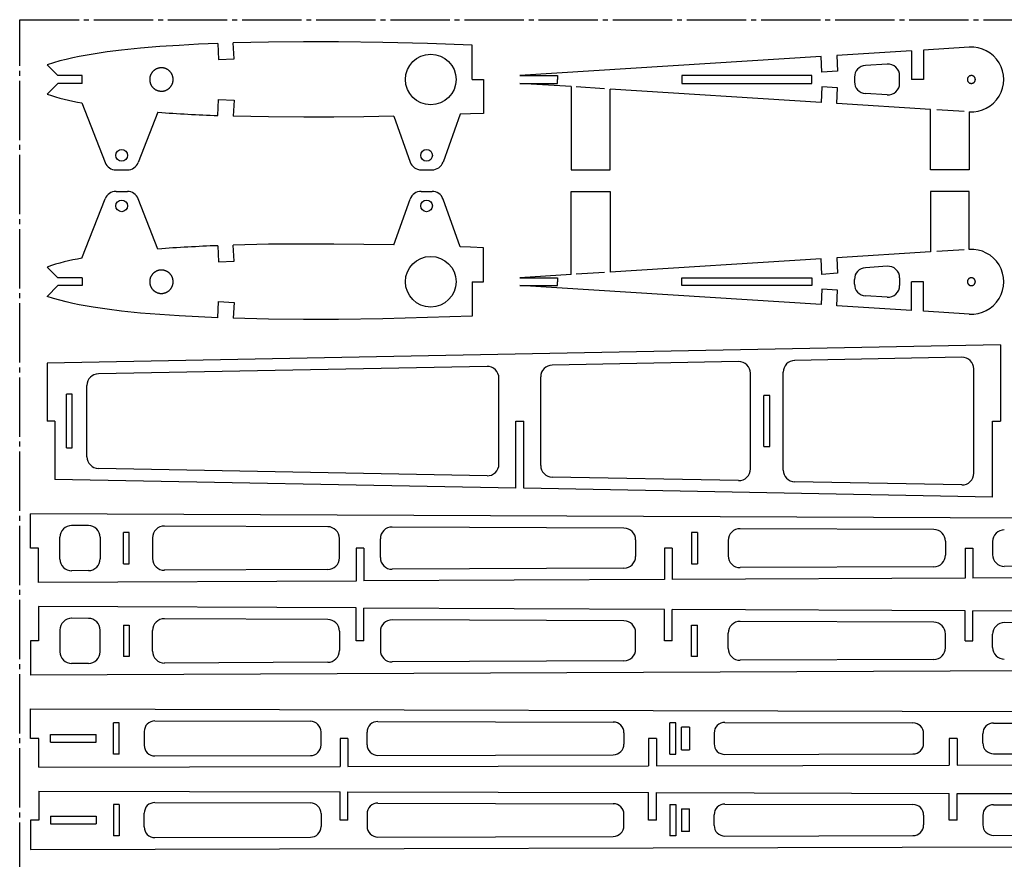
# Model space of a CAD drawing. Extents: x 4 to 1004, y 36 to 486.
# Tile 2 of 5: x 4 to 257, y 270 to 486. Entities that reach past the tile are written whole.
import ezdxf

# ---------------------------------------------------------------- set-up
doc = ezdxf.new("R2010")
doc.units = 0
doc.linetypes.add('SLD-ОСЕВАЯ', pattern=[19.05, 15.24, -1.27, 1.27, -1.27])
doc.linetypes.add('SLD-СПЛОШНАЯ', pattern=[0])
doc.layers.get('0').update_dxf_attribs({"linetype": 'CONTINUOUS'})

msp = doc.modelspace()

# ---------------------------------------------------------------- linework, layer by layer
at = {"color": 7, "linetype": 'SLD-ОСЕВАЯ'}
for p, q in [((4.38, 35.53), (4.38, 485.53)), ((4.38, 485.53), (1004.38, 485.53))]:
    msp.add_line(p, q, dxfattribs=at)
at = {"color": 7, "linetype": 'SLD-СПЛОШНАЯ'}
for p, q in [((55.28, 479.43), (55.49, 475.28)), ((59.49, 475.49), (59.27, 479.57)), ((120.62, 470.17), (120.62, 479)), ((248.4, 478.48), (236.62, 477.73)), ((210.29, 476.07), (132.9, 471.17)), ((210.5, 472.07), (210.29, 476.07)), ((233.54, 477.54), (214.35, 476.32)), ((214.35, 476.32), (214.57, 472.33)), ((233.54, 477.54), (233.54, 470.17)), ((236.62, 477.73), (236.62, 470.17)), ((14.2, 471.17), (11.42, 473.95)), ((55.49, 475.28), (59.49, 475.49)), ((227.31, 474.14), (221.7, 473.78)), ((20.39, 471.17), (14.2, 471.17)), ((20.39, 469.17), (20.39, 471.17)), ((132.9, 471.17), (142.56, 471.17)), ((142.56, 471.17), (142.57, 470.17)), ((207.95, 471.17), (174.51, 471.17)), ((174.51, 471.17), (174.51, 469.17)), ((207.95, 469.17), (207.95, 471.17)), ((214.57, 472.33), (210.5, 472.07)), ((218.89, 470.79), (218.89, 469.56)), ((230.5, 469.2), (230.5, 471.14)), ((11.42, 466.39), (14.2, 469.17)), ((20.39, 469.17), (14.2, 469.17)), ((120.62, 470.17), (123.59, 470.17)), ((123.59, 470.17), (123.59, 461.46)), ((146.13, 468.34), (132.9, 469.17)), ((132.9, 469.17), (142.56, 469.17)), ((142.56, 469.17), (142.57, 470.17)), ((146.13, 468.34), (146.13, 446.96)), ((154.63, 467.8), (147.4, 468.26)), ((174.51, 469.17), (207.95, 469.17)), ((210.5, 468.27), (210.29, 464.28)), ((214.57, 468.02), (210.5, 468.27)), ((236.62, 470.17), (233.54, 470.17)), ((210.29, 464.28), (156.13, 467.7)), ((156.13, 446.96), (156.13, 467.7)), ((214.35, 464.02), (214.57, 468.02)), ((227.31, 466.21), (221.7, 466.56)), ((20.32, 464.15), (26.34, 448.86)), ((55.28, 460.91), (55.49, 465.07)), ((55.49, 465.07), (59.49, 464.86)), ((59.49, 464.86), (59.27, 460.78)), ((238.4, 462.5), (214.35, 464.02)), ((39.91, 461.77), (34.83, 448.86)), ((100.48, 460.73), (104.72, 448.94)), ((117.59, 461.23), (113.17, 448.94)), ((238.4, 446.96), (238.4, 462.5)), ((247.12, 461.95), (240.09, 462.4)), ((248.4, 461.87), (248.4, 446.96)), ((29.13, 446.96), (30.59, 446.96)), ((30.59, 446.96), (32.04, 446.96)), ((107.54, 446.96), (110.35, 446.96)), ((146.13, 446.96), (156.13, 446.96)), ((248.4, 446.96), (238.4, 446.96)), ((29.13, 441.44), (30.59, 441.44)), ((30.59, 441.44), (32.04, 441.44)), ((107.54, 441.44), (110.35, 441.44)), ((146.13, 441.44), (156.13, 441.44)), ((146.13, 420.07), (146.13, 441.44)), ((156.13, 441.44), (156.13, 420.7)), ((238.4, 441.44), (238.4, 425.9)), ((248.4, 441.44), (238.4, 441.44)), ((248.4, 426.53), (248.4, 441.44)), ((20.32, 424.25), (26.34, 439.54)), ((39.91, 426.63), (34.83, 439.54)), ((100.48, 427.67), (104.72, 439.46)), ((117.59, 427.17), (113.17, 439.46)), ((59.49, 423.54), (59.27, 427.63)), ((55.28, 427.49), (55.49, 423.33)), ((123.59, 418.23), (123.59, 426.95)), ((238.4, 425.9), (214.35, 424.38)), ((247.12, 426.45), (240.09, 426.01)), ((55.49, 423.33), (59.49, 423.54)), ((210.29, 424.12), (156.13, 420.7)), ((210.5, 420.13), (210.29, 424.12)), ((214.35, 424.38), (214.57, 420.39)), ((11.42, 422.01), (14.2, 419.23)), ((146.13, 420.07), (132.9, 419.23)), ((154.63, 420.6), (147.4, 420.15)), ((214.57, 420.39), (210.5, 420.13)), ((227.31, 422.19), (221.7, 421.84)), ((20.39, 419.23), (14.2, 419.23)), ((20.39, 419.23), (20.39, 417.23)), ((120.62, 418.23), (123.59, 418.23)), ((120.62, 418.23), (120.62, 409.4)), ((132.9, 419.23), (142.56, 419.23)), ((142.56, 419.23), (142.57, 418.23)), ((142.56, 417.23), (142.57, 418.23)), ((174.51, 419.23), (207.95, 419.23)), ((174.51, 417.23), (174.51, 419.23)), ((207.95, 419.23), (207.95, 417.23)), ((218.89, 417.61), (218.89, 418.84)), ((230.5, 419.2), (230.5, 417.26)), ((236.62, 418.23), (233.54, 418.23)), ((233.54, 410.87), (233.54, 418.23)), ((236.62, 410.67), (236.62, 418.23)), ((14.2, 417.23), (11.42, 414.45)), ((20.39, 417.23), (14.2, 417.23)), ((210.29, 412.34), (132.9, 417.23)), ((132.9, 417.23), (142.56, 417.23)), ((207.95, 417.23), (174.51, 417.23)), ((210.5, 416.33), (210.29, 412.34)), ((214.57, 416.07), (210.5, 416.33)), ((214.35, 412.08), (214.57, 416.07)), ((55.28, 408.97), (55.49, 413.12)), ((55.49, 413.12), (59.49, 412.91)), ((59.49, 412.91), (59.27, 408.83)), ((227.31, 414.27), (221.7, 414.62)), ((233.54, 410.87), (214.35, 412.08)), ((248.4, 409.93), (236.62, 410.67)), ((256.38, 402.01), (11.42, 397.34)), ((256.38, 402.01), (256.38, 382.43)), ((11.42, 397.34), (11.41, 382.43)), ((189.09, 397.72), (141.21, 396.81)), ((246.5, 398.82), (203.52, 398)), ((124.47, 396.49), (24.61, 394.59)), ((192.15, 370.14), (192.15, 394.73)), ((200.58, 369.87), (200.58, 395)), ((249.56, 369.05), (249.56, 395.82)), ((127.52, 371.37), (127.52, 393.49)), ((138.26, 371.05), (138.26, 393.81)), ((21.67, 373.28), (21.67, 391.59)), ((16.37, 375.55), (16.37, 389.32)), ((17.87, 389.32), (16.37, 389.32)), ((17.87, 375.55), (17.87, 389.32)), ((195.62, 375.87), (195.62, 389)), ((197.12, 389), (195.62, 389)), ((197.12, 375.87), (197.12, 389)), ((13.42, 382.43), (11.41, 382.43)), ((13.42, 382.43), (13.42, 367.47)), ((131.9, 382.43), (133.89, 382.45)), ((131.9, 365.21), (131.9, 382.43)), ((133.89, 382.45), (133.89, 382.43)), ((133.9, 365.18), (133.89, 382.43)), ((254.35, 362.88), (254.35, 382.43)), ((254.35, 382.43), (256.38, 382.43)), ((16.37, 375.55), (17.87, 375.55)), ((195.62, 375.87), (197.12, 375.87)), ((124.47, 368.37), (24.61, 370.28)), ((131.9, 365.21), (13.42, 367.47)), ((189.09, 367.14), (141.21, 368.05)), ((254.35, 362.88), (133.9, 365.18)), ((246.5, 366.05), (203.52, 366.87)), ((330.59, 357.15), (7.18, 358.65)), ((7.18, 349.8), (7.18, 358.65)), ((22.04, 355.58), (17.73, 355.6)), ((83.54, 355.3), (41.54, 355.49)), ((159.66, 354.94), (100.09, 355.22)), ((239.29, 354.57), (189.48, 354.8)), ((14.72, 347), (14.72, 352.6)), ((25.03, 352.58), (25.03, 347.02)), ((31.03, 345.8), (31.03, 353.8)), ((32.53, 353.8), (31.03, 353.8)), ((32.53, 345.8), (32.53, 353.8)), ((38.53, 352.49), (38.53, 347.12)), ((86.53, 347.31), (86.53, 352.3)), ((97.07, 347.39), (97.07, 352.22)), ((162.65, 351.94), (162.65, 347.67)), ((177.05, 353.83), (177.05, 345.77)), ((178.55, 353.83), (177.05, 353.83)), ((178.55, 353.83), (178.55, 345.77)), ((186.47, 351.8), (186.47, 347.8)), ((9.19, 349.8), (7.18, 349.8)), ((9.19, 340.98), (9.19, 349.8)), ((90.8, 349.8), (90.8, 341.36)), ((92.8, 349.8), (90.8, 349.8)), ((92.8, 349.8), (92.8, 341.37)), ((170.06, 349.8), (170.06, 341.72)), ((172.06, 349.8), (170.06, 349.8)), ((172.06, 349.8), (172.06, 341.73)), ((242.28, 351.57), (242.28, 348.04)), ((247.33, 349.8), (249.33, 349.8)), ((247.33, 349.8), (247.33, 342.08)), ((249.33, 349.8), (249.33, 342.09)), ((254.38, 351.49), (254.38, 348.12)), ((31.03, 345.8), (32.53, 345.8)), ((83.54, 344.31), (41.54, 344.12)), ((159.66, 344.67), (100.09, 344.39)), ((177.05, 345.77), (178.55, 345.77)), ((239.29, 345.04), (189.48, 344.8)), ((310.69, 345.37), (257.39, 345.12)), ((22.04, 344.02), (17.73, 344)), ((170.06, 341.72), (92.8, 341.37)), ((247.33, 342.08), (172.06, 341.73)), ((328.59, 342.45), (249.33, 342.09)), ((90.8, 341.36), (9.19, 340.98)), ((9.19, 334.81), (9.19, 325.98)), ((90.8, 334.43), (9.19, 334.81)), ((90.8, 325.98), (90.8, 334.43)), ((170.06, 334.07), (92.8, 334.42)), ((92.8, 325.98), (92.8, 334.42)), ((170.06, 325.98), (170.06, 334.07)), ((247.33, 333.71), (172.06, 334.06)), ((172.06, 325.98), (172.06, 334.06)), ((22.04, 331.76), (17.73, 331.78)), ((83.54, 331.48), (41.54, 331.67)), ((247.33, 325.98), (247.33, 333.71)), ((249.33, 325.98), (249.33, 333.7)), ((328.59, 333.34), (249.33, 333.7)), ((31.03, 329.98), (32.53, 329.98)), ((31.03, 329.98), (31.03, 321.98)), ((32.53, 329.98), (32.53, 321.98)), ((159.66, 331.12), (100.09, 331.4)), ((177.05, 330.01), (178.55, 330.01)), ((177.05, 321.96), (177.05, 330.01)), ((178.55, 321.96), (178.55, 330.01)), ((239.29, 330.75), (189.48, 330.98)), ((310.69, 330.42), (257.39, 330.67)), ((14.72, 328.78), (14.72, 323.19)), ((25.03, 323.21), (25.03, 328.76)), ((38.53, 323.3), (38.53, 328.67)), ((86.53, 328.48), (86.53, 323.49)), ((97.07, 328.4), (97.07, 323.57)), ((162.65, 323.85), (162.65, 328.12)), ((186.47, 323.99), (186.47, 327.98)), ((242.28, 324.22), (242.28, 327.75)), ((254.38, 324.3), (254.38, 327.67)), ((9.19, 325.98), (7.18, 325.98)), ((7.18, 325.98), (7.18, 317.14)), ((92.8, 325.98), (90.8, 325.98)), ((172.06, 325.98), (170.06, 325.98)), ((247.33, 325.98), (249.33, 325.98)), ((32.53, 321.98), (31.03, 321.98)), ((178.55, 321.96), (177.05, 321.96)), ((22.04, 320.21), (17.73, 320.19)), ((83.54, 320.49), (41.54, 320.3)), ((159.66, 320.85), (100.09, 320.57)), ((239.29, 321.22), (189.48, 320.99)), ((330.59, 318.64), (7.18, 317.14)), ((7.18, 300.93), (7.18, 308.51)), ((7.18, 308.51), (403.79, 307.48)), ((28.46, 296.92), (28.46, 304.94)), ((29.96, 304.94), (28.46, 304.94)), ((29.96, 296.92), (29.96, 304.94)), ((39.11, 305.43), (79.08, 305.33)), ((96.4, 305.28), (156.91, 305.12)), ((171.48, 296.92), (171.48, 304.94)), ((172.98, 304.94), (171.48, 304.94)), ((172.98, 296.92), (172.98, 304.94)), ((174.48, 298.03), (174.48, 303.83)), ((176.48, 303.83), (174.48, 303.83)), ((176.48, 303.83), (176.48, 298.03)), ((185.59, 305.05), (233.91, 304.92)), ((254.62, 304.87), (302.9, 304.74)), ((12.33, 299.93), (12.33, 301.93)), ((12.33, 301.93), (24.06, 301.93)), ((24.06, 299.93), (24.06, 301.93)), ((36.37, 302.69), (36.37, 299.17)), ((81.81, 299.27), (81.81, 302.59)), ((93.66, 299.32), (93.66, 302.54)), ((159.64, 302.39), (159.64, 299.47)), ((182.84, 302.31), (182.84, 299.55)), ((236.64, 299.67), (236.64, 302.19)), ((251.88, 299.73), (251.88, 302.13)), ((9.29, 300.93), (7.18, 300.93)), ((9.29, 293.53), (9.29, 300.93)), ((12.33, 299.93), (24.06, 299.93)), ((88.73, 300.93), (86.73, 300.93)), ((86.73, 300.93), (86.73, 293.71)), ((88.73, 300.93), (88.73, 293.71)), ((166, 300.93), (166, 293.89)), ((168, 300.93), (166, 300.93)), ((168, 300.93), (168, 293.89)), ((243.26, 300.93), (243.26, 294.07)), ((245.26, 300.93), (243.26, 300.93)), ((245.26, 300.93), (245.26, 294.07)), ((29.96, 296.92), (28.46, 296.92)), ((39.11, 296.43), (79.08, 296.53)), ((96.4, 296.58), (156.91, 296.74)), ((171.48, 296.92), (172.98, 296.92)), ((174.48, 298.03), (176.48, 298.03)), ((185.59, 296.81), (233.91, 296.94)), ((254.62, 296.99), (302.9, 297.12)), ((9.29, 293.53), (86.73, 293.71)), ((88.73, 293.71), (166, 293.89)), ((168, 293.89), (243.26, 294.07)), ((245.26, 294.07), (324.53, 294.26)), ((9.29, 287.36), (9.29, 279.96)), ((9.29, 287.36), (86.73, 287.19)), ((86.73, 279.96), (86.73, 287.19)), ((88.73, 279.96), (88.73, 287.18)), ((88.73, 287.18), (166, 287)), ((166, 279.96), (166, 287)), ((168, 279.96), (168, 287)), ((168, 287), (243.26, 286.82)), ((243.26, 279.96), (243.26, 286.82)), ((245.26, 279.96), (245.26, 286.82)), ((245.26, 286.82), (324.53, 286.64)), ((29.96, 283.97), (28.46, 283.97)), ((28.46, 283.97), (28.46, 275.95)), ((29.96, 283.97), (29.96, 275.95)), ((39.11, 284.46), (79.08, 284.36)), ((96.4, 284.31), (156.91, 284.15)), ((171.48, 283.97), (172.98, 283.97)), ((171.48, 283.97), (171.48, 275.95)), ((172.98, 283.97), (172.98, 275.95)), ((185.59, 284.08), (233.91, 283.95)), ((254.62, 283.9), (302.9, 283.78)), ((12.33, 280.96), (24.06, 280.96)), ((12.33, 280.96), (12.33, 278.96)), ((24.06, 280.96), (24.06, 278.96)), ((36.37, 278.2), (36.37, 281.72)), ((81.81, 281.62), (81.81, 278.3)), ((93.66, 281.58), (93.66, 278.35)), ((159.64, 278.51), (159.64, 281.42)), ((174.48, 282.86), (176.48, 282.86)), ((174.48, 282.86), (174.48, 277.06)), ((176.48, 277.06), (176.48, 282.86)), ((182.84, 278.58), (182.84, 281.34)), ((236.64, 281.22), (236.64, 278.71)), ((251.88, 281.16), (251.88, 278.76)), ((9.29, 279.96), (7.18, 279.96)), ((7.18, 279.96), (7.18, 272.38)), ((12.33, 278.96), (24.06, 278.96)), ((88.73, 279.96), (86.73, 279.96)), ((168, 279.96), (166, 279.96)), ((245.26, 279.96), (243.26, 279.96)), ((29.96, 275.95), (28.46, 275.95)), ((172.98, 275.95), (171.48, 275.95)), ((176.48, 277.06), (174.48, 277.06)), ((185.59, 275.84), (233.91, 275.97)), ((254.62, 276.02), (302.9, 276.15)), ((7.18, 272.38), (403.79, 273.41)), ((39.11, 275.46), (79.08, 275.57)), ((96.4, 275.61), (156.91, 275.77))]:
    msp.add_line(p, q, dxfattribs=at)
for points in [[(55.28, 479.43), (50.31, 479.22), (45.35, 478.94), (40.4, 478.61), (35.45, 478.21), (30.51, 477.71), (26.89, 477.26), (23.28, 476.72), (19.68, 476.07), (17.99, 475.73), (16.31, 475.35), (14.66, 474.94), (13.03, 474.49), (11.42, 473.95)], [(120.62, 479), (109.17, 479.39), (97.72, 479.67), (86.27, 479.84), (77.27, 479.86), (68.27, 479.78), (59.27, 479.57)], [(100.48, 460.73), (92.79, 460.59), (85.1, 460.5), (77.41, 460.48), (68.34, 460.57), (59.27, 460.78)], [(123.59, 461.46), (120.23, 461.33), (117.59, 461.23)], [(100.48, 427.67), (92.79, 427.82), (85.1, 427.9), (77.41, 427.92), (68.34, 427.84), (59.27, 427.63)], [(123.59, 426.95), (120.23, 427.07), (117.59, 427.17)], [(55.28, 408.97), (50.31, 409.19), (45.35, 409.46), (40.4, 409.79), (35.45, 410.19), (30.51, 410.69), (26.89, 411.15), (23.28, 411.69), (19.68, 412.33), (17.99, 412.67), (16.31, 413.05), (14.66, 413.46), (13.03, 413.91), (11.42, 414.45)], [(120.62, 409.4), (109.17, 409.01), (97.72, 408.73), (86.27, 408.56), (77.27, 408.54), (68.27, 408.62), (59.27, 408.83)]]:
    msp.add_lwpolyline(points, dxfattribs=at)
for points in [[(43.68, 471.05), (43.65, 471.13), (43.63, 471.2), (43.6, 471.27), (43.57, 471.35), (43.54, 471.42), (43.51, 471.49), (43.47, 471.56), (43.43, 471.63), (43.39, 471.7), (43.35, 471.76), (43.31, 471.83), (43.26, 471.89), (43.22, 471.96), (43.17, 472.02), (43.12, 472.08), (43.07, 472.14), (43.02, 472.2), (42.96, 472.26), (42.91, 472.31), (42.85, 472.37), (42.79, 472.42), (42.73, 472.47), (42.67, 472.52), (42.61, 472.57), (42.55, 472.62), (42.48, 472.66), (42.41, 472.7), (42.35, 472.75), (42.28, 472.78), (42.21, 472.82), (42.14, 472.86), (42.07, 472.89), (42, 472.92), (41.92, 472.96), (41.85, 472.98), (41.78, 473.01), (41.7, 473.03), (41.63, 473.06), (41.55, 473.08), (41.47, 473.1), (41.4, 473.11), (41.32, 473.13), (41.24, 473.14), (41.16, 473.15), (41.08, 473.16), (41, 473.17), (40.93, 473.17), (40.85, 473.17), (40.77, 473.17), (40.69, 473.17), (40.61, 473.17), (40.53, 473.16), (40.45, 473.15), (40.37, 473.14), (40.3, 473.13), (40.22, 473.12), (40.14, 473.1), (40.06, 473.08), (39.99, 473.06), (39.91, 473.04), (39.84, 473.02), (39.76, 472.99), (39.69, 472.96), (39.61, 472.94), (39.54, 472.9), (39.47, 472.87), (39.4, 472.83), (39.33, 472.8), (39.26, 472.76), (39.19, 472.72), (39.13, 472.68), (39.06, 472.63), (39, 472.59), (38.94, 472.54), (38.87, 472.49), (38.81, 472.44), (38.76, 472.39), (38.7, 472.33), (38.64, 472.28), (38.59, 472.22), (38.53, 472.16), (38.48, 472.1), (38.43, 472.04), (38.38, 471.98), (38.34, 471.92), (38.29, 471.85), (38.25, 471.79), (38.21, 471.72), (38.17, 471.65), (38.13, 471.58), (38.09, 471.51), (38.06, 471.44), (38.03, 471.37), (38, 471.3), (37.97, 471.22), (37.94, 471.15), (37.92, 471.08), (37.89, 471), (37.87, 470.92), (37.85, 470.85), (37.84, 470.77), (37.82, 470.69), (37.81, 470.62), (37.8, 470.54), (37.79, 470.46), (37.78, 470.38), (37.78, 470.3), (37.78, 470.23), (37.78, 470.15), (37.78, 470.07), (37.78, 469.99), (37.79, 469.91), (37.8, 469.83), (37.81, 469.76), (37.82, 469.68), (37.83, 469.6), (37.85, 469.52), (37.87, 469.45), (37.89, 469.37), (37.91, 469.3), (37.93, 469.22), (37.96, 469.15), (37.99, 469.07), (38.02, 469), (38.05, 468.93), (38.08, 468.86), (38.12, 468.79), (38.15, 468.72), (38.19, 468.65), (38.23, 468.58), (38.28, 468.52), (38.32, 468.45), (38.37, 468.39), (38.42, 468.33), (38.47, 468.27), (38.52, 468.21), (38.57, 468.15), (38.62, 468.09), (38.68, 468.03), (38.74, 467.98), (38.79, 467.93), (38.85, 467.88), (38.92, 467.83), (38.98, 467.78), (39.04, 467.73), (39.11, 467.69), (39.17, 467.64), (39.24, 467.6), (39.31, 467.56), (39.38, 467.52), (39.45, 467.49), (39.52, 467.45), (39.59, 467.42), (39.66, 467.39), (39.74, 467.36), (39.81, 467.34), (39.89, 467.31), (39.96, 467.29), (40.04, 467.27), (40.11, 467.25), (40.19, 467.23), (40.27, 467.22), (40.35, 467.21), (40.43, 467.2), (40.5, 467.19), (40.58, 467.18), (40.66, 467.18), (40.74, 467.17), (40.82, 467.17), (40.9, 467.18), (40.98, 467.18), (41.06, 467.19), (41.14, 467.19), (41.21, 467.2), (41.29, 467.21), (41.37, 467.23), (41.45, 467.24), (41.52, 467.26), (41.6, 467.28), (41.68, 467.3), (41.75, 467.33), (41.83, 467.35), (41.9, 467.38), (41.97, 467.41), (42.04, 467.44), (42.12, 467.48), (42.19, 467.51), (42.26, 467.55), (42.32, 467.59), (42.39, 467.63), (42.46, 467.67), (42.52, 467.72), (42.59, 467.76), (42.65, 467.81), (42.71, 467.86), (42.77, 467.91), (42.83, 467.96), (42.89, 468.02), (42.95, 468.07), (43, 468.13), (43.05, 468.19), (43.1, 468.25), (43.15, 468.31), (43.2, 468.37), (43.25, 468.43), (43.29, 468.5), (43.34, 468.56), (43.38, 468.63), (43.42, 468.7), (43.46, 468.77), (43.49, 468.84), (43.53, 468.91), (43.56, 468.98), (43.59, 469.05), (43.62, 469.12), (43.65, 469.2), (43.67, 469.27), (43.69, 469.35), (43.71, 469.42), (43.73, 469.5), (43.75, 469.58), (43.76, 469.65), (43.78, 469.73), (43.79, 469.81), (43.8, 469.89), (43.8, 469.96), (43.81, 470.04), (43.81, 470.12), (43.81, 470.2), (43.81, 470.28), (43.81, 470.36), (43.8, 470.44), (43.79, 470.51), (43.78, 470.59), (43.77, 470.67), (43.76, 470.75), (43.74, 470.82), (43.72, 470.9), (43.7, 470.98)], [(249.9, 470.47), (249.89, 470.5), (249.88, 470.53), (249.87, 470.55), (249.86, 470.58), (249.84, 470.61), (249.83, 470.64), (249.81, 470.67), (249.8, 470.69), (249.78, 470.72), (249.76, 470.75), (249.74, 470.77), (249.72, 470.8), (249.7, 470.82), (249.68, 470.84), (249.66, 470.87), (249.64, 470.89), (249.61, 470.91), (249.59, 470.93), (249.57, 470.95), (249.54, 470.97), (249.51, 470.99), (249.49, 471.01), (249.46, 471.02), (249.43, 471.04), (249.41, 471.05), (249.38, 471.07), (249.35, 471.08), (249.32, 471.1), (249.29, 471.11), (249.26, 471.12), (249.23, 471.13), (249.2, 471.14), (249.17, 471.14), (249.14, 471.15), (249.1, 471.16), (249.07, 471.16), (249.04, 471.17), (249.01, 471.17), (248.98, 471.17), (248.95, 471.17), (248.91, 471.17), (248.88, 471.17), (248.85, 471.17), (248.82, 471.17), (248.79, 471.16), (248.75, 471.16), (248.72, 471.15), (248.69, 471.15), (248.66, 471.14), (248.63, 471.13), (248.6, 471.12), (248.57, 471.11), (248.54, 471.1), (248.51, 471.09), (248.48, 471.08), (248.45, 471.06), (248.42, 471.05), (248.4, 471.03), (248.37, 471.02), (248.34, 471), (248.32, 470.98), (248.29, 470.96), (248.27, 470.94), (248.24, 470.92), (248.22, 470.9), (248.19, 470.88), (248.17, 470.86), (248.15, 470.83), (248.13, 470.81), (248.11, 470.78), (248.09, 470.76), (248.07, 470.73), (248.05, 470.71), (248.04, 470.68), (248.02, 470.65), (248.01, 470.63), (247.99, 470.6), (247.98, 470.57), (247.97, 470.54), (247.96, 470.51), (247.95, 470.48), (247.94, 470.45), (247.93, 470.42), (247.92, 470.39), (247.91, 470.36), (247.91, 470.33), (247.9, 470.3), (247.9, 470.27), (247.9, 470.24), (247.9, 470.21), (247.9, 470.17), (247.9, 470.14), (247.9, 470.11), (247.9, 470.08), (247.9, 470.05), (247.91, 470.02), (247.91, 469.99), (247.92, 469.96), (247.93, 469.93), (247.94, 469.9), (247.95, 469.87), (247.96, 469.84), (247.97, 469.81), (247.98, 469.78), (247.99, 469.75), (248.01, 469.72), (248.02, 469.69), (248.04, 469.67), (248.05, 469.64), (248.07, 469.61), (248.09, 469.59), (248.11, 469.56), (248.13, 469.54), (248.15, 469.52), (248.17, 469.49), (248.19, 469.47), (248.22, 469.45), (248.24, 469.43), (248.26, 469.41), (248.29, 469.39), (248.32, 469.37), (248.34, 469.35), (248.37, 469.33), (248.4, 469.32), (248.42, 469.3), (248.45, 469.29), (248.48, 469.27), (248.51, 469.26), (248.54, 469.25), (248.57, 469.23), (248.6, 469.22), (248.63, 469.22), (248.66, 469.21), (248.69, 469.2), (248.72, 469.19), (248.75, 469.19), (248.79, 469.18), (248.82, 469.18), (248.85, 469.18), (248.88, 469.17), (248.91, 469.17), (248.95, 469.17), (248.98, 469.18), (249.01, 469.18), (249.04, 469.18), (249.07, 469.18), (249.1, 469.19), (249.14, 469.2), (249.17, 469.2), (249.2, 469.21), (249.23, 469.22), (249.26, 469.23), (249.29, 469.24), (249.32, 469.25), (249.35, 469.26), (249.38, 469.28), (249.41, 469.29), (249.43, 469.31), (249.46, 469.32), (249.49, 469.34), (249.51, 469.36), (249.54, 469.38), (249.57, 469.4), (249.59, 469.42), (249.61, 469.44), (249.64, 469.46), (249.66, 469.48), (249.68, 469.5), (249.7, 469.53), (249.72, 469.55), (249.74, 469.58), (249.76, 469.6), (249.78, 469.63), (249.8, 469.65), (249.81, 469.68), (249.83, 469.71), (249.84, 469.74), (249.86, 469.76), (249.87, 469.79), (249.88, 469.82), (249.89, 469.85), (249.9, 469.88), (249.91, 469.91), (249.92, 469.94), (249.93, 469.97), (249.93, 470), (249.94, 470.03), (249.94, 470.06), (249.94, 470.1), (249.95, 470.13), (249.95, 470.16), (249.95, 470.19), (249.95, 470.22), (249.94, 470.25), (249.94, 470.28), (249.94, 470.31), (249.93, 470.34), (249.93, 470.38), (249.92, 470.41), (249.91, 470.44)], [(43.68, 419.11), (43.65, 419.18), (43.63, 419.26), (43.6, 419.33), (43.57, 419.4), (43.54, 419.47), (43.51, 419.54), (43.47, 419.61), (43.43, 419.68), (43.39, 419.75), (43.35, 419.82), (43.31, 419.89), (43.26, 419.95), (43.22, 420.01), (43.17, 420.08), (43.12, 420.14), (43.07, 420.2), (43.02, 420.26), (42.96, 420.31), (42.91, 420.37), (42.85, 420.42), (42.79, 420.48), (42.73, 420.53), (42.67, 420.58), (42.61, 420.63), (42.55, 420.67), (42.48, 420.72), (42.41, 420.76), (42.35, 420.8), (42.28, 420.84), (42.21, 420.88), (42.14, 420.91), (42.07, 420.95), (42, 420.98), (41.92, 421.01), (41.85, 421.04), (41.78, 421.07), (41.7, 421.09), (41.63, 421.11), (41.55, 421.13), (41.47, 421.15), (41.4, 421.17), (41.32, 421.18), (41.24, 421.2), (41.16, 421.21), (41.08, 421.22), (41, 421.22), (40.93, 421.23), (40.85, 421.23), (40.77, 421.23), (40.69, 421.23), (40.61, 421.22), (40.53, 421.22), (40.45, 421.21), (40.37, 421.2), (40.3, 421.19), (40.22, 421.17), (40.14, 421.16), (40.06, 421.14), (39.99, 421.12), (39.91, 421.1), (39.84, 421.07), (39.76, 421.05), (39.69, 421.02), (39.61, 420.99), (39.54, 420.96), (39.47, 420.93), (39.4, 420.89), (39.33, 420.85), (39.26, 420.81), (39.19, 420.77), (39.13, 420.73), (39.06, 420.69), (39, 420.64), (38.94, 420.59), (38.87, 420.54), (38.81, 420.49), (38.76, 420.44), (38.7, 420.39), (38.64, 420.33), (38.59, 420.28), (38.53, 420.22), (38.48, 420.16), (38.43, 420.1), (38.38, 420.03), (38.34, 419.97), (38.29, 419.91), (38.25, 419.84), (38.21, 419.77), (38.17, 419.71), (38.13, 419.64), (38.09, 419.57), (38.06, 419.5), (38.03, 419.43), (38, 419.35), (37.97, 419.28), (37.94, 419.21), (37.92, 419.13), (37.89, 419.06), (37.87, 418.98), (37.85, 418.9), (37.84, 418.83), (37.82, 418.75), (37.81, 418.67), (37.8, 418.59), (37.79, 418.52), (37.78, 418.44), (37.78, 418.36), (37.78, 418.28), (37.78, 418.2), (37.78, 418.12), (37.78, 418.05), (37.79, 417.97), (37.8, 417.89), (37.81, 417.81), (37.82, 417.73), (37.83, 417.66), (37.85, 417.58), (37.87, 417.5), (37.89, 417.43), (37.91, 417.35), (37.93, 417.28), (37.96, 417.2), (37.99, 417.13), (38.02, 417.06), (38.05, 416.99), (38.08, 416.91), (38.12, 416.84), (38.15, 416.77), (38.19, 416.71), (38.23, 416.64), (38.28, 416.57), (38.32, 416.51), (38.37, 416.44), (38.42, 416.38), (38.47, 416.32), (38.52, 416.26), (38.57, 416.2), (38.62, 416.15), (38.68, 416.09), (38.74, 416.04), (38.79, 415.98), (38.85, 415.93), (38.92, 415.88), (38.98, 415.83), (39.04, 415.79), (39.11, 415.74), (39.17, 415.7), (39.24, 415.66), (39.31, 415.62), (39.38, 415.58), (39.45, 415.54), (39.52, 415.51), (39.59, 415.48), (39.66, 415.45), (39.74, 415.42), (39.81, 415.39), (39.89, 415.37), (39.96, 415.35), (40.04, 415.32), (40.11, 415.31), (40.19, 415.29), (40.27, 415.27), (40.35, 415.26), (40.43, 415.25), (40.5, 415.24), (40.58, 415.24), (40.66, 415.23), (40.74, 415.23), (40.82, 415.23), (40.9, 415.23), (40.98, 415.23), (41.06, 415.24), (41.14, 415.25), (41.21, 415.26), (41.29, 415.27), (41.37, 415.28), (41.45, 415.3), (41.52, 415.32), (41.6, 415.34), (41.68, 415.36), (41.75, 415.38), (41.83, 415.41), (41.9, 415.44), (41.97, 415.47), (42.04, 415.5), (42.12, 415.53), (42.19, 415.57), (42.26, 415.61), (42.32, 415.64), (42.39, 415.69), (42.46, 415.73), (42.52, 415.77), (42.59, 415.82), (42.65, 415.87), (42.71, 415.91), (42.77, 415.97), (42.83, 416.02), (42.89, 416.07), (42.95, 416.13), (43, 416.18), (43.05, 416.24), (43.1, 416.3), (43.15, 416.36), (43.2, 416.42), (43.25, 416.49), (43.29, 416.55), (43.34, 416.62), (43.38, 416.68), (43.42, 416.75), (43.46, 416.82), (43.49, 416.89), (43.53, 416.96), (43.56, 417.03), (43.59, 417.11), (43.62, 417.18), (43.65, 417.25), (43.67, 417.33), (43.69, 417.4), (43.71, 417.48), (43.73, 417.55), (43.75, 417.63), (43.76, 417.71), (43.78, 417.79), (43.79, 417.86), (43.8, 417.94), (43.8, 418.02), (43.81, 418.1), (43.81, 418.18), (43.81, 418.26), (43.81, 418.33), (43.81, 418.41), (43.8, 418.49), (43.79, 418.57), (43.78, 418.65), (43.77, 418.72), (43.76, 418.8), (43.74, 418.88), (43.72, 418.95), (43.7, 419.03)], [(249.9, 417.94), (249.91, 417.97), (249.92, 418), (249.93, 418.03), (249.93, 418.06), (249.94, 418.09), (249.94, 418.12), (249.94, 418.15), (249.95, 418.18), (249.95, 418.21), (249.95, 418.25), (249.95, 418.28), (249.94, 418.31), (249.94, 418.34), (249.94, 418.37), (249.93, 418.4), (249.93, 418.43), (249.92, 418.46), (249.91, 418.49), (249.9, 418.52), (249.89, 418.55), (249.88, 418.58), (249.87, 418.61), (249.86, 418.64), (249.84, 418.67), (249.83, 418.7), (249.81, 418.72), (249.8, 418.75), (249.78, 418.78), (249.76, 418.8), (249.74, 418.83), (249.72, 418.85), (249.7, 418.88), (249.68, 418.9), (249.66, 418.92), (249.64, 418.94), (249.61, 418.97), (249.59, 418.99), (249.57, 419.01), (249.54, 419.03), (249.51, 419.04), (249.49, 419.06), (249.46, 419.08), (249.43, 419.1), (249.41, 419.11), (249.38, 419.12), (249.35, 419.14), (249.32, 419.15), (249.29, 419.16), (249.26, 419.17), (249.23, 419.18), (249.2, 419.19), (249.17, 419.2), (249.14, 419.21), (249.1, 419.21), (249.07, 419.22), (249.04, 419.22), (249.01, 419.23), (248.98, 419.23), (248.95, 419.23), (248.91, 419.23), (248.88, 419.23), (248.85, 419.23), (248.82, 419.22), (248.79, 419.22), (248.75, 419.22), (248.72, 419.21), (248.69, 419.2), (248.66, 419.2), (248.63, 419.19), (248.6, 419.18), (248.57, 419.17), (248.54, 419.16), (248.51, 419.14), (248.48, 419.13), (248.45, 419.12), (248.42, 419.1), (248.4, 419.09), (248.37, 419.07), (248.34, 419.05), (248.32, 419.04), (248.29, 419.02), (248.26, 419), (248.24, 418.98), (248.22, 418.96), (248.19, 418.93), (248.17, 418.91), (248.15, 418.89), (248.13, 418.86), (248.11, 418.84), (248.09, 418.81), (248.07, 418.79), (248.05, 418.76), (248.04, 418.74), (248.02, 418.71), (248.01, 418.68), (247.99, 418.65), (247.98, 418.62), (247.97, 418.6), (247.96, 418.57), (247.95, 418.54), (247.94, 418.51), (247.93, 418.48), (247.92, 418.45), (247.91, 418.42), (247.91, 418.38), (247.9, 418.35), (247.9, 418.32), (247.9, 418.29), (247.9, 418.26), (247.9, 418.23), (247.9, 418.2), (247.9, 418.17), (247.9, 418.14), (247.9, 418.1), (247.91, 418.07), (247.91, 418.04), (247.92, 418.01), (247.93, 417.98), (247.94, 417.95), (247.95, 417.92), (247.96, 417.89), (247.97, 417.86), (247.98, 417.83), (247.99, 417.81), (248.01, 417.78), (248.02, 417.75), (248.04, 417.72), (248.05, 417.7), (248.07, 417.67), (248.09, 417.64), (248.11, 417.62), (248.13, 417.59), (248.15, 417.57), (248.17, 417.55), (248.19, 417.52), (248.22, 417.5), (248.24, 417.48), (248.27, 417.46), (248.29, 417.44), (248.32, 417.42), (248.34, 417.4), (248.37, 417.39), (248.4, 417.37), (248.42, 417.36), (248.45, 417.34), (248.48, 417.33), (248.51, 417.31), (248.54, 417.3), (248.57, 417.29), (248.6, 417.28), (248.63, 417.27), (248.66, 417.26), (248.69, 417.25), (248.72, 417.25), (248.75, 417.24), (248.79, 417.24), (248.82, 417.23), (248.85, 417.23), (248.88, 417.23), (248.91, 417.23), (248.95, 417.23), (248.98, 417.23), (249.01, 417.23), (249.04, 417.24), (249.07, 417.24), (249.1, 417.25), (249.14, 417.25), (249.17, 417.26), (249.2, 417.27), (249.23, 417.28), (249.26, 417.29), (249.29, 417.3), (249.32, 417.31), (249.35, 417.32), (249.38, 417.33), (249.41, 417.35), (249.43, 417.36), (249.46, 417.38), (249.49, 417.4), (249.51, 417.41), (249.54, 417.43), (249.57, 417.45), (249.59, 417.47), (249.61, 417.49), (249.64, 417.51), (249.66, 417.54), (249.68, 417.56), (249.7, 417.58), (249.72, 417.61), (249.74, 417.63), (249.76, 417.66), (249.78, 417.68), (249.8, 417.71), (249.81, 417.74), (249.83, 417.76), (249.84, 417.79), (249.86, 417.82), (249.87, 417.85), (249.88, 417.88), (249.89, 417.91)]]:
    msp.add_lwpolyline(points, close=True, dxfattribs=at)
for centre, radius in [((110, 470.17), 6.5), ((30.59, 450.69), 1.5), ((108.94, 450.69), 1.5), ((30.59, 437.72), 1.5), ((108.94, 437.72), 1.5), ((110, 418.23), 6.5)]:
    msp.add_circle(centre, radius, dxfattribs=at)
for centre, radius, start, end in [((248.92, 470.17), 8.32, 266.3818, 93.6182), ((221.89, 470.79), 3, 93.6182, 180), ((227.5, 471.14), 3, 0, 93.6182), ((221.89, 469.56), 3, 180, 266.3818), ((227.5, 469.2), 3, 266.3818, 0), ((29.78, 520.48), 57.11, 251.2458, 260.4643), ((71.71, 893.67), 433.07, 265.7897, 267.8255), ((29.13, 449.96), 3, 201.4928, 270), ((32.04, 449.96), 3, 270, 338.5072), ((107.54, 449.96), 3, 199.7871, 270), ((110.35, 449.96), 3, 270, 340.2129), ((29.13, 438.44), 3, 90, 158.5072), ((32.04, 438.44), 3, 21.4928, 90), ((107.54, 438.44), 3, 90, 160.2129), ((110.35, 438.44), 3, 19.7871, 90), ((71.71, -5.27), 433.07, 92.1745, 94.2103), ((248.92, 418.23), 8.32, 266.3818, 93.6182), ((29.78, 367.93), 57.11, 99.5357, 108.7542), ((221.89, 418.84), 3, 93.6182, 180), ((227.5, 419.2), 3, 360, 93.6182), ((221.89, 417.61), 3, 180, 266.3818), ((227.5, 417.26), 3, 266.3818, 0), ((189.15, 394.73), 3, 0, 91.0922), ((203.58, 395), 3, 91.0922, 180), ((246.56, 395.82), 3, 360, 91.0922), ((124.52, 393.49), 3, 360, 91.0922), ((141.26, 393.81), 3, 91.0922, 180), ((24.67, 391.59), 3, 91.0922, 180), ((24.67, 373.28), 3, 180, 268.9078), ((124.52, 371.37), 3, 268.9078, 360), ((141.26, 371.05), 3, 180, 268.9078), ((189.15, 370.14), 3, 268.9078, 0), ((203.58, 369.87), 3, 180, 268.9078), ((246.56, 369.05), 3, 268.9078, 360), ((17.72, 352.6), 3, 89.7332, 180), ((22.03, 352.58), 3, 360, 89.7332), ((41.53, 352.49), 3, 89.7332, 180), ((83.53, 352.3), 3, 0, 89.7332), ((100.07, 352.22), 3, 89.7332, 180), ((159.65, 351.94), 3, 0, 89.7332), ((189.47, 351.8), 3, 89.7332, 180), ((239.28, 351.57), 3, 360, 89.7332), ((257.38, 351.49), 3, 89.7332, 180), ((17.72, 347), 3, 180, 270.2668), ((22.03, 347.02), 3, 270.2668, 360), ((41.53, 347.12), 3, 180, 270.2668), ((83.53, 347.31), 3, 270.2668, 0), ((100.07, 347.39), 3, 180, 270.2668), ((159.65, 347.67), 3, 270.2668, 360), ((189.47, 347.8), 3, 180, 270.2668), ((239.28, 348.04), 3, 270.2668, 360), ((257.38, 348.12), 3, 180, 270.2668), ((17.72, 328.78), 3, 89.7332, 180), ((22.03, 328.76), 3, 0, 89.7332), ((41.53, 328.67), 3, 89.7332, 180), ((83.53, 328.48), 3, 0, 89.7332), ((100.07, 328.4), 3, 89.7332, 180), ((159.65, 328.12), 3, 0, 89.7332), ((189.47, 327.98), 3, 89.7332, 180), ((239.28, 327.75), 3, 360, 89.7332), ((257.38, 327.67), 3, 89.7332, 180), ((189.47, 323.99), 3, 180, 270.2668), ((239.28, 324.22), 3, 270.2668, 0), ((257.38, 324.3), 3, 180, 270.2668), ((17.72, 323.19), 3, 180, 270.2668), ((22.03, 323.21), 3, 270.2668, 0), ((41.53, 323.3), 3, 180, 270.2668), ((83.53, 323.49), 3, 270.2668, 0), ((100.07, 323.57), 3, 180, 270.2668), ((159.65, 323.85), 3, 270.2668, 0), ((39.11, 302.69), 2.74, 89.8511, 180), ((79.07, 302.59), 2.74, 360, 89.8511), ((96.39, 302.54), 2.74, 89.8511, 180), ((156.9, 302.39), 2.74, 0, 89.8511), ((185.58, 302.31), 2.74, 89.8511, 180), ((233.91, 302.19), 2.74, 360, 89.8511), ((254.61, 302.13), 2.74, 89.8511, 180), ((39.11, 299.17), 2.74, 180, 270.1489), ((79.07, 299.27), 2.74, 270.1489, 0), ((96.39, 299.32), 2.74, 180, 270.1489), ((156.9, 299.47), 2.74, 270.1489, 0), ((185.58, 299.55), 2.74, 180, 270.1489), ((233.91, 299.67), 2.74, 270.1489, 0), ((254.61, 299.73), 2.74, 180, 270.1489), ((39.11, 281.72), 2.74, 89.8511, 180), ((79.07, 281.62), 2.74, 0, 89.8511), ((96.39, 281.58), 2.74, 89.8511, 180), ((156.9, 281.42), 2.74, 0, 89.8511), ((185.58, 281.34), 2.74, 89.8511, 180), ((233.91, 281.22), 2.74, 0, 89.8511), ((254.61, 281.16), 2.74, 89.8511, 180), ((96.39, 278.35), 2.74, 180, 270.1489), ((156.9, 278.51), 2.74, 270.1489, 0), ((185.58, 278.58), 2.74, 180, 270.1489), ((233.91, 278.71), 2.74, 270.1489, 0), ((254.61, 278.76), 2.74, 180, 270.1489), ((39.11, 278.2), 2.74, 180, 270.1489), ((79.07, 278.3), 2.74, 270.1489, 0)]:
    msp.add_arc(centre, radius, start, end, dxfattribs=at)

doc.saveas('drawing.dxf')
